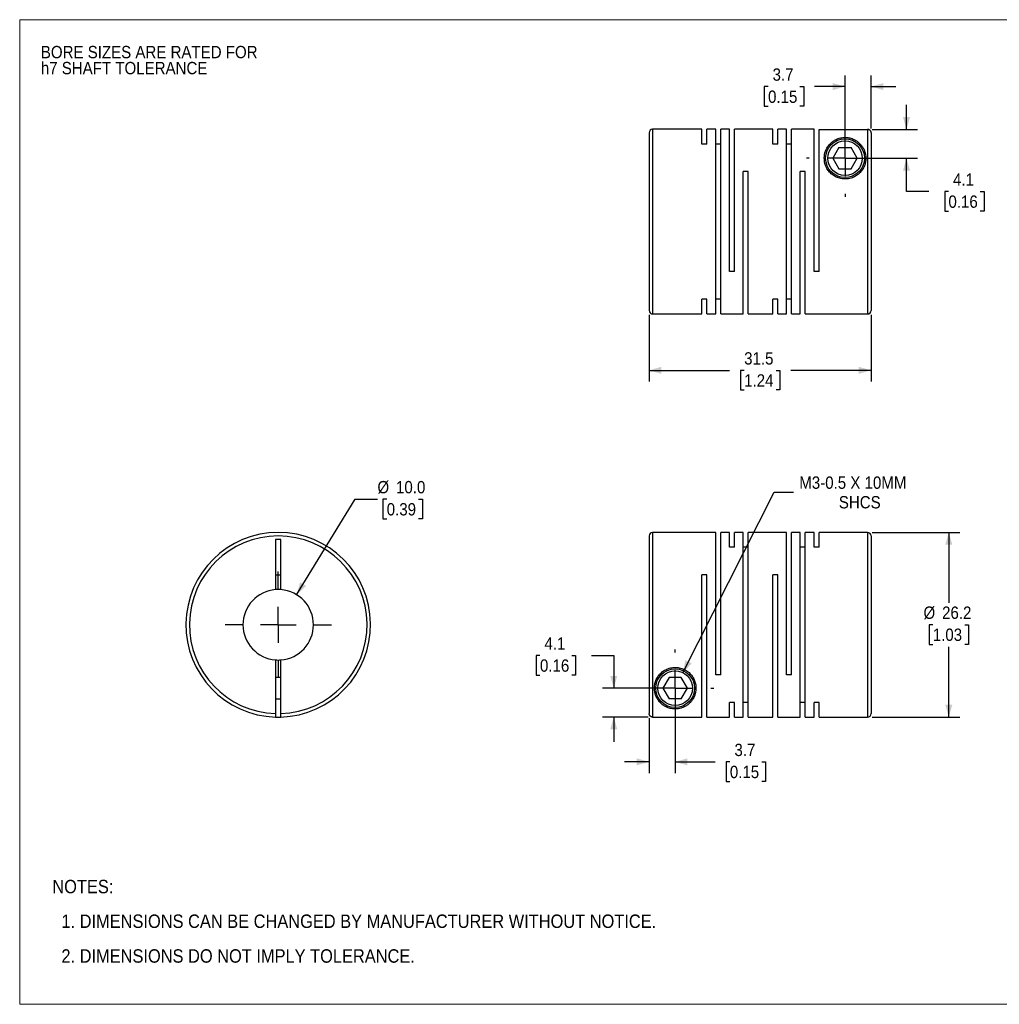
# Model space of a CAD drawing. Header units: millimetres. Extents: x 0 to 216, y 0 to 140.
# Tile 1 of 2: x 0 to 139, y 0 to 140. Entities that reach past the tile are written whole.
import ezdxf

# ---------------------------------------------------------------- set-up
doc = ezdxf.new("R2010")
doc.units = ezdxf.units.MM
doc.header["$LTSCALE"] = 0.5
doc.linetypes.add('SLD-Solid', pattern=[0])
doc.layers.add('SLD-0', color=7, linetype='SLD-Solid', lineweight=25)
doc.layers.add('TEXT', color=140, linetype='SLD-Solid', lineweight=25)
doc.styles.add('SLDTEXTSTYLE0', font='GOTHIC.TTF', dxfattribs={"width": 0.913})
doc.dimstyles.new('SLDDIMSTYLE0', dxfattribs={"dimtxt": 1.75, "dimasz": 1.75, "dimexe": 0, "dimexo": 0.0625, "dimgap": 0.4375, "dimtad": 0, "dimtih": 1, "dimtoh": 1, "dimdec": 1, "dimrnd": 1e-09, "dimzin": 4, "dimdsep": 46, "dimtxsty": 'SLDTEXTSTYLE0', "dimsah": 1, "dimcen": 0, "dimadec": 0, "dimazin": 1, "dimtfac": 1, "dimtdec": 1, "dimtofl": 0, "dimtmove": 0, "dimatfit": 3, "dimfxl": 0, "dimfrac": 2, "dimtolj": 1, "dimtzin": 12, "dimarcsym": 0})
doc.dimstyles.new('SLDDIMSTYLE1', dxfattribs={"dimtxt": 1.75, "dimasz": 1.75, "dimexe": 0, "dimexo": 0.0625, "dimgap": 0.4375, "dimtad": 0, "dimtih": 1, "dimtoh": 1, "dimdec": 1, "dimrnd": 1e-09, "dimzin": 12, "dimdsep": 46, "dimtxsty": 'SLDTEXTSTYLE0', "dimsah": 1, "dimcen": 0.09, "dimadec": 0, "dimazin": 3, "dimtfac": 1, "dimtdec": 1, "dimtmove": 0, "dimatfit": 0, "dimfxl": 0, "dimfrac": 2, "dimtolj": 1, "dimtzin": 12, "dimarcsym": 0})
doc.dimstyles.new('SLDDIMSTYLE2', dxfattribs={"dimtxt": 1.75, "dimasz": 1.75, "dimexe": 0, "dimexo": 0.0625, "dimgap": 0.4375, "dimtad": 0, "dimtih": 1, "dimtoh": 1, "dimdec": 1, "dimrnd": 1e-09, "dimzin": 12, "dimdsep": 46, "dimtxsty": 'SLDTEXTSTYLE0', "dimsah": 1, "dimcen": 0.09, "dimadec": 0, "dimazin": 3, "dimtfac": 1, "dimtdec": 1, "dimtofl": 0, "dimtmove": 0, "dimatfit": 3, "dimfxl": 0, "dimfrac": 2, "dimtolj": 1, "dimtzin": 12, "dimarcsym": 0})
doc.dimstyles.new('SLDDIMSTYLE3', dxfattribs={"dimtxt": 1.75, "dimasz": 1.75, "dimexe": 0, "dimexo": 0.0625, "dimgap": 0.4375, "dimtad": 0, "dimtih": 1, "dimtoh": 1, "dimdec": 1, "dimrnd": 1e-09, "dimzin": 12, "dimdsep": 46, "dimtxsty": 'SLDTEXTSTYLE0', "dimsah": 1, "dimcen": 0, "dimadec": 0, "dimazin": 3, "dimtfac": 1, "dimtdec": 1, "dimtofl": 0, "dimtmove": 0, "dimatfit": 3, "dimfxl": 0, "dimfrac": 2, "dimtolj": 1, "dimtzin": 12, "dimarcsym": 0})

# ---------------------------------------------------------------- blocks, each defined once
blk = doc.blocks.new('Block2')
at = {"color": 7, "linetype": 'SLD-Solid', "lineweight": 18}
for p, q in [((0, 139.7), (215.9, 139.7)), ((0, 139.7), (0, 0)), ((215.9, 139.7), (215.9, 0)), ((0, 0), (215.9, 0))]:
    blk.add_line(p, q, dxfattribs=at)
blk = doc.blocks.new('SW_NOTE_0_2')
at = {"layer": 'SLD-0', "color": 0, "char_height": 1.75, "attachment_point": 1, "style": 'SLDTEXTSTYLE0'}
for s, insert in [('BORE SIZES ARE RATED FOR ', (0, 2.24)), ('h7 SHAFT TOLERANCE', (0, -0.03))]:
    blk.add_mtext(s, dxfattribs=dict(at, insert=insert))
blk = doc.blocks.new('SW_NOTE_0_3')
at = {"layer": 'TEXT', "color": 0, "char_height": 1.905, "attachment_point": 1, "style": 'SLDTEXTSTYLE0'}
for s, insert in [('NOTES:', (0, 2.43)), ('  1. DIMENSIONS CAN BE CHANGED BY MANUFACTURER WITHOUT NOTICE.', (0, -2.49)), ('  2. DIMENSIONS DO NOT IMPLY TOLERANCE.', (0, -7.42))]:
    blk.add_mtext(s, dxfattribs=dict(at, insert=insert))
blk = doc.blocks.new('_D')
at = {"layer": 'SLD-0'}
for p, q in [((39.29, 58.11), (47.57, 71.65)), ((47.57, 71.65), (50.75, 71.65)), ((52.07, 71.65), (51.54, 71.65)), ((51.54, 71.65), (51.54, 68.88)), ((56.59, 71.65), (57.13, 71.65)), ((57.13, 71.65), (57.13, 68.88)), ((51.54, 68.88), (52.07, 68.88)), ((57.13, 68.88), (56.59, 68.88))]:
    blk.add_line(p, q, dxfattribs=at)
blk.add_solid([(39.29, 58.11), (40.63, 59.35), (39.78, 59.87)], dxfattribs=at)
at = {"layer": 'SLD-0', "char_height": 1.75, "attachment_point": 1, "style": 'SLDTEXTSTYLE0'}
for s, insert in [('%%c', (50.75, 74.25)), ('10.0', (53.39, 74.25)), ('0.39', (52.07, 71.11))]:
    blk.add_mtext(s, dxfattribs=dict(at, insert=insert))
blk = doc.blocks.new('SW_CENTERMARKSYMBOL_0')
at = {"layer": 'SLD-0', "color": 0}
for p, q in [((0, 5.08), (0, 7.54)), ((0, 0), (0, 2.54)), ((-5.08, 0), (-7.54, 0)), ((0, 0), (-2.54, 0)), ((0, 0), (0, -2.54)), ((0, 0), (2.54, 0)), ((5.08, 0), (7.54, 0)), ((0, -5.08), (0, -7.54))]:
    blk.add_line(p, q, dxfattribs=at)
blk = doc.blocks.new('_D_1')
at = {"layer": 'SLD-0'}
for p, q in [((92.99, 44.21), (92.99, 32.81)), ((89.29, 40.62), (89.29, 32.81)), ((89.29, 34.4), (85.79, 34.4)), ((92.99, 34.4), (98.68, 34.4)), ((100.75, 34.38), (100.22, 34.38)), ((100.22, 34.38), (100.22, 31.61)), ((105.28, 34.38), (105.81, 34.38)), ((105.81, 34.38), (105.81, 31.61)), ((100.22, 31.61), (100.75, 31.61)), ((105.81, 31.61), (105.28, 31.61))]:
    blk.add_line(p, q, dxfattribs=at)
for points in [[(89.29, 34.4), (87.54, 34.9), (87.54, 33.9)], [(92.99, 34.4), (94.74, 33.9), (94.74, 34.9)]]:
    blk.add_solid(points, dxfattribs=at)
at = {"layer": 'SLD-0', "char_height": 1.75, "attachment_point": 1, "style": 'SLDTEXTSTYLE0'}
for s, insert in [('3.7', (101.4, 36.97)), ('0.15', (100.75, 33.84))]:
    blk.add_mtext(s, dxfattribs=dict(at, insert=insert))
blk = doc.blocks.new('_D_2')
at = {"layer": 'SLD-0'}
for p, q in [((73.81, 49.49), (73.27, 49.49)), ((73.27, 49.49), (73.27, 46.71)), ((78.33, 49.49), (78.86, 49.49)), ((78.86, 49.49), (78.86, 46.71)), ((81.11, 49.5), (84.28, 49.5)), ((84.28, 49.5), (84.28, 44.85)), ((73.27, 46.71), (73.81, 46.71)), ((78.86, 46.71), (78.33, 46.71)), ((92.36, 44.85), (82.7, 44.85)), ((89.16, 40.76), (82.7, 40.76)), ((84.28, 40.76), (84.28, 37.26))]:
    blk.add_line(p, q, dxfattribs=at)
for points in [[(84.28, 44.85), (84.78, 46.6), (83.78, 46.6)], [(84.28, 40.76), (83.78, 39.01), (84.78, 39.01)]]:
    blk.add_solid(points, dxfattribs=at)
at = {"layer": 'SLD-0', "char_height": 1.75, "attachment_point": 1, "style": 'SLDTEXTSTYLE0'}
for s, insert in [('4.1', (74.45, 52.08)), ('0.16', (73.81, 48.94))]:
    blk.add_mtext(s, dxfattribs=dict(at, insert=insert))
blk = doc.blocks.new('_D_3')
at = {"layer": 'SLD-0'}
for p, q in [((120.93, 66.95), (133.39, 66.95)), ((131.81, 66.95), (131.81, 56.98)), ((129.54, 53.85), (129.01, 53.85)), ((129.01, 53.85), (129.01, 51.07)), ((134.07, 53.85), (134.6, 53.85)), ((134.6, 53.85), (134.6, 51.07)), ((129.01, 51.07), (129.54, 51.07)), ((131.81, 40.75), (131.81, 50.72)), ((134.6, 51.07), (134.07, 51.07)), ((120.93, 40.75), (133.39, 40.75))]:
    blk.add_line(p, q, dxfattribs=at)
for points in [[(131.81, 66.95), (131.31, 65.2), (132.31, 65.2)], [(131.81, 40.75), (132.31, 42.5), (131.31, 42.5)]]:
    blk.add_solid(points, dxfattribs=at)
at = {"layer": 'SLD-0', "char_height": 1.75, "attachment_point": 1, "style": 'SLDTEXTSTYLE0'}
for s, insert in [('%%c', (128.22, 56.44)), ('26.2', (130.86, 56.44)), ('1.03', (129.54, 53.31))]:
    blk.add_mtext(s, dxfattribs=dict(at, insert=insert))
blk = doc.blocks.new('_D_4')
at = {"layer": 'SLD-0'}
for p, q in [((94.1, 47.04), (107.02, 72.65)), ((107.02, 72.65), (109.8, 72.65))]:
    blk.add_line(p, q, dxfattribs=at)
blk.add_solid([(94.1, 47.04), (95.33, 48.37), (94.44, 48.82)], dxfattribs=at)
at = {"layer": 'SLD-0', "char_height": 1.75, "attachment_point": 1, "style": 'SLDTEXTSTYLE0'}
for s, insert in [('M3-0.5 X 10MM', (110.6, 74.89)), ('SHCS', (116.21, 72.11))]:
    blk.add_mtext(s, dxfattribs=dict(at, insert=insert))
blk = doc.blocks.new('SW_CENTERMARKSYMBOL_1')
at = {"layer": 'SLD-0', "color": 0}
for p, q in [((0, 5.08), (0, 5.49)), ((0, 0), (0, 2.54)), ((-5.08, 0), (-5.49, 0)), ((0, 0), (-2.54, 0)), ((0, 0), (0, -2.54)), ((0, 0), (2.54, 0)), ((5.08, 0), (5.49, 0)), ((0, -5.08), (0, -5.49))]:
    blk.add_line(p, q, dxfattribs=at)
blk = doc.blocks.new('_D_6')
at = {"layer": 'SLD-0'}
for p, q in [((117.09, 120.68), (117.09, 131.8)), ((120.79, 124.28), (120.79, 131.8)), ((106.17, 130.2), (105.63, 130.2)), ((105.63, 130.2), (105.63, 127.42)), ((110.69, 130.2), (111.23, 130.2)), ((111.23, 130.2), (111.23, 127.42)), ((117.09, 130.21), (112.76, 130.21)), ((120.79, 130.21), (124.29, 130.21)), ((105.63, 127.42), (106.17, 127.42)), ((111.23, 127.42), (110.69, 127.42))]:
    blk.add_line(p, q, dxfattribs=at)
for points in [[(117.09, 130.21), (115.34, 130.71), (115.34, 129.71)], [(120.79, 130.21), (122.54, 129.71), (122.54, 130.71)]]:
    blk.add_solid(points, dxfattribs=at)
at = {"layer": 'SLD-0', "char_height": 1.75, "attachment_point": 1, "style": 'SLDTEXTSTYLE0'}
for s, insert in [('3.7', (106.81, 132.79)), ('0.15', (106.17, 129.65))]:
    blk.add_mtext(s, dxfattribs=dict(at, insert=insert))
blk = doc.blocks.new('_D_7')
at = {"layer": 'SLD-0'}
for p, q in [((125.81, 124.14), (125.81, 127.64)), ((120.93, 124.14), (127.39, 124.14)), ((117.73, 120.05), (127.39, 120.05)), ((125.81, 115.31), (125.81, 120.05)), ((128.98, 115.31), (125.81, 115.31)), ((131.76, 115.3), (131.23, 115.3)), ((131.23, 115.3), (131.23, 112.52)), ((136.28, 115.3), (136.82, 115.3)), ((136.82, 115.3), (136.82, 112.52)), ((131.23, 112.52), (131.76, 112.52)), ((136.82, 112.52), (136.28, 112.52))]:
    blk.add_line(p, q, dxfattribs=at)
for points in [[(125.81, 124.14), (126.31, 125.89), (125.31, 125.89)], [(125.81, 120.05), (125.31, 118.3), (126.31, 118.3)]]:
    blk.add_solid(points, dxfattribs=at)
at = {"layer": 'SLD-0', "char_height": 1.75, "attachment_point": 1, "style": 'SLDTEXTSTYLE0'}
for s, insert in [('4.1', (132.41, 117.89)), ('0.16', (131.76, 114.76))]:
    blk.add_mtext(s, dxfattribs=dict(at, insert=insert))
blk = doc.blocks.new('_D_8')
at = {"layer": 'SLD-0'}
for p, q in [((89.29, 97.81), (89.29, 88.36)), ((120.79, 97.81), (120.79, 88.36)), ((89.29, 89.95), (100.71, 89.95)), ((102.78, 89.93), (102.25, 89.93)), ((102.25, 89.93), (102.25, 87.16)), ((107.31, 89.93), (107.84, 89.93)), ((107.84, 89.93), (107.84, 87.16)), ((120.79, 89.95), (109.38, 89.95)), ((102.25, 87.16), (102.78, 87.16)), ((107.84, 87.16), (107.31, 87.16))]:
    blk.add_line(p, q, dxfattribs=at)
for points in [[(89.29, 89.95), (91.04, 89.45), (91.04, 90.45)], [(120.79, 89.95), (119.04, 90.45), (119.04, 89.45)]]:
    blk.add_solid(points, dxfattribs=at)
at = {"layer": 'SLD-0', "char_height": 1.75, "attachment_point": 1, "style": 'SLDTEXTSTYLE0'}
for s, insert in [('31.5', (102.78, 92.52)), ('1.24', (102.78, 89.39))]:
    blk.add_mtext(s, dxfattribs=dict(at, insert=insert))
blk = doc.blocks.new('SW_CENTERMARKSYMBOL_3')
at = {"layer": 'SLD-0', "color": 0}
for p, q in [((0, 5.08), (0, 5.49)), ((0, 0), (0, 2.54)), ((-5.08, 0), (-5.49, 0)), ((0, 0), (-2.54, 0)), ((0, 0), (0, -2.54)), ((0, 0), (2.54, 0)), ((5.08, 0), (5.49, 0)), ((0, -5.08), (0, -5.49))]:
    blk.add_line(p, q, dxfattribs=at)

msp = doc.modelspace()

# ---------------------------------------------------------------- linework, layer by layer
for p, q in [((89.29, 123.65), (89.29, 98.45)), ((96.79, 124.15), (89.79, 124.15)), ((89.79, 124.15), (89.79, 97.95)), ((96.79, 122.06), (96.79, 124.15)), ((98.74, 124.15), (97.5, 124.15)), ((97.5, 122.06), (97.5, 124.15)), ((98.74, 97.95), (98.74, 124.15)), ((100.69, 124.15), (99.45, 124.15)), ((99.45, 97.95), (99.45, 124.15)), ((100.69, 103.95), (100.69, 124.15)), ((106.84, 124.15), (101.4, 124.15)), ((101.4, 103.95), (101.4, 124.15)), ((106.84, 122.06), (106.84, 124.15)), ((108.79, 124.15), (107.55, 124.15)), ((107.55, 122.06), (107.55, 124.15)), ((108.79, 97.95), (108.79, 124.15)), ((112.69, 124.15), (109.5, 124.15)), ((109.5, 97.95), (109.5, 124.15)), ((112.69, 103.95), (112.69, 124.15)), ((113.4, 103.95), (113.4, 124.14)), ((113.4, 124.14), (120.29, 124.14)), ((120.29, 124.14), (120.29, 97.95)), ((120.79, 123.64), (120.79, 98.45)), ((97.5, 122.06), (96.79, 122.06)), ((99.45, 122.06), (98.74, 122.06)), ((107.55, 122.06), (106.84, 122.06)), ((109.5, 122.06), (108.79, 122.06)), ((116.23, 121.55), (115.36, 120.05)), ((116.23, 121.55), (117.96, 121.55)), ((118.83, 120.05), (117.96, 121.55)), ((115.36, 120.05), (116.23, 118.55)), ((117.96, 118.55), (118.83, 120.05)), ((103.35, 118.15), (102.64, 118.15)), ((102.64, 97.95), (102.64, 118.15)), ((103.35, 97.95), (103.35, 118.15)), ((111.45, 118.15), (110.74, 118.15)), ((110.74, 97.95), (110.74, 118.15)), ((111.45, 97.95), (111.45, 118.15)), ((116.23, 118.55), (117.96, 118.55)), ((101.4, 103.95), (100.69, 103.95)), ((113.4, 103.95), (112.69, 103.95)), ((97.5, 100.04), (96.79, 100.04)), ((96.79, 97.95), (96.79, 100.04)), ((97.5, 97.95), (97.5, 100.04)), ((99.45, 100.04), (98.74, 100.04)), ((107.55, 100.04), (106.84, 100.04)), ((106.84, 97.95), (106.84, 100.04)), ((107.55, 97.95), (107.55, 100.04)), ((109.5, 100.04), (108.79, 100.04)), ((89.79, 97.95), (96.79, 97.95)), ((97.5, 97.95), (98.74, 97.95)), ((99.45, 97.95), (102.64, 97.95)), ((103.35, 97.95), (106.84, 97.95)), ((107.55, 97.95), (108.79, 97.95)), ((109.5, 97.95), (110.74, 97.95)), ((111.45, 97.95), (120.29, 97.95)), ((37.06, 65.95), (36.31, 65.95)), ((36.31, 65.95), (36.31, 58.84)), ((37.06, 58.84), (37.06, 65.95)), ((89.29, 66.45), (89.29, 41.26)), ((98.74, 66.95), (89.79, 66.95)), ((89.79, 66.95), (89.79, 40.76)), ((98.74, 46.75), (98.74, 66.95)), ((100.69, 66.95), (99.45, 66.95)), ((99.45, 46.75), (99.45, 66.95)), ((100.69, 64.86), (100.69, 66.95)), ((102.64, 66.95), (101.4, 66.95)), ((101.4, 64.86), (101.4, 66.95)), ((102.64, 40.75), (102.64, 66.95)), ((108.79, 66.95), (103.35, 66.95)), ((103.35, 40.75), (103.35, 66.95)), ((108.79, 46.75), (108.79, 66.95)), ((110.74, 66.95), (109.5, 66.95)), ((109.5, 46.75), (109.5, 66.95)), ((110.74, 40.75), (110.74, 66.95)), ((112.69, 66.95), (111.45, 66.95)), ((111.45, 40.75), (111.45, 66.95)), ((112.69, 64.86), (112.69, 66.95)), ((120.29, 66.95), (113.4, 66.95)), ((113.4, 64.86), (113.4, 66.95)), ((120.29, 66.95), (120.29, 40.75)), ((120.79, 66.45), (120.79, 41.25)), ((101.4, 64.86), (100.69, 64.86)), ((103.35, 64.86), (102.64, 64.86)), ((111.45, 64.86), (110.74, 64.86)), ((113.4, 64.86), (112.69, 64.86)), ((36.31, 60.95), (37.06, 60.95)), ((97.5, 60.95), (96.79, 60.95)), ((96.79, 40.76), (96.79, 60.95)), ((97.5, 40.75), (97.5, 60.95)), ((107.55, 60.95), (106.84, 60.95)), ((106.84, 40.75), (106.84, 60.95)), ((107.55, 40.75), (107.55, 60.95)), ((36.31, 48.86), (36.31, 41.26)), ((37.06, 41.26), (37.06, 48.86)), ((37.06, 46.35), (36.31, 46.35)), ((92.13, 46.35), (91.26, 44.85)), ((93.86, 46.35), (92.13, 46.35)), ((94.73, 44.85), (93.86, 46.35)), ((99.45, 46.75), (98.74, 46.75)), ((109.5, 46.75), (108.79, 46.75)), ((91.26, 44.85), (92.13, 43.35)), ((93.86, 43.35), (94.73, 44.85)), ((36.31, 43.35), (37.06, 43.35)), ((93.86, 43.35), (92.13, 43.35)), ((101.4, 42.84), (100.69, 42.84)), ((100.69, 40.75), (100.69, 42.84)), ((101.4, 40.75), (101.4, 42.84)), ((103.35, 42.84), (102.64, 42.84)), ((111.45, 42.84), (110.74, 42.84)), ((113.4, 42.84), (112.69, 42.84)), ((112.69, 40.75), (112.69, 42.84)), ((113.4, 40.75), (113.4, 42.84)), ((89.79, 40.76), (96.79, 40.76)), ((97.5, 40.75), (100.69, 40.75)), ((101.4, 40.75), (102.64, 40.75)), ((103.35, 40.75), (106.84, 40.75)), ((107.55, 40.75), (110.74, 40.75)), ((111.45, 40.75), (112.69, 40.75)), ((113.4, 40.75), (120.29, 40.75))]:
    msp.add_line(p, q)
for centre, radius in [((117.09, 120.05), 2.75), ((117.09, 120.05), 2.45), ((92.99, 44.85), 2.75), ((92.99, 44.85), 2.45)]:
    msp.add_circle(centre, radius)
for centre, radius, start, end in [((89.79, 123.65), 0.5, 90, 180), ((89.79, 98.45), 0.5, 180, 270), ((120.29, 98.45), 0.5, 270, 360), ((36.68, 53.85), 13.1, 271.6404, 268.3596), ((36.68, 53.85), 12.6, 271.7055, 268.2945), ((89.79, 66.45), 0.5, 90, 180), ((120.29, 66.45), 0.5, 0, 90), ((36.68, 53.85), 5, 94.3012, 265.6988), ((36.68, 53.85), 5, 85.6988, 94.3012), ((36.68, 53.85), 5, 274.3012, 85.6988), ((36.68, 53.85), 5, 265.6988, 274.3012), ((36.68, 53.85), 13.1, 268.3596, 271.6404), ((120.29, 41.25), 0.5, 270, 0)]:
    msp.add_arc(centre, radius, start, end)
for points, knots in [([(120.04, 120.05), (120.04, 120.4), (119.95, 120.89), (119.69, 121.47), (119.42, 121.88), (119.1, 122.23), (118.7, 122.53), (118.33, 122.74), (117.95, 122.88), (117.64, 122.95), (117.3, 123), (116.94, 123), (116.59, 122.96), (116.27, 122.89), (115.99, 122.79), (115.65, 122.63), (115.28, 122.39), (114.93, 122.07), (114.64, 121.7), (114.4, 121.29), (114.18, 120.69), (114.09, 119.84), (114.32, 118.9), (114.77, 118.19), (115.24, 117.72), (115.83, 117.35), (116.51, 117.13), (117.24, 117.07), (117.96, 117.2), (118.61, 117.48), (119.15, 117.9), (119.57, 118.4), (119.85, 118.94), (120.01, 119.5), (120.04, 119.86), (120.04, 120.05)], [0, 0, 0, 0, 0.0622023, 0.0935104, 0.1246905, 0.1599967, 0.1872074, 0.2185765, 0.2352961, 0.2499185, 0.2659859, 0.281262, 0.2961395, 0.3127239, 0.3273505, 0.3440998, 0.3752729, 0.4065714, 0.437609, 0.4686286, 0.4999107, 0.5620513, 0.6243296, 0.6562181, 0.6868624, 0.7181502, 0.7492061, 0.7805243, 0.8118462, 0.8429497, 0.8744476, 0.9050691, 0.9371815, 0.9673497, 1, 1, 1, 1]), ([(120.79, 123.64), (120.79, 123.67), (120.79, 123.71), (120.78, 123.78), (120.75, 123.85), (120.72, 123.91), (120.68, 123.96), (120.64, 124.01), (120.59, 124.04), (120.54, 124.08), (120.49, 124.1), (120.44, 124.12), (120.39, 124.13), (120.34, 124.14), (120.31, 124.14), (120.29, 124.14)], [0, 0, 0, 0, 0.09287, 0.183082, 0.270637, 0.355534, 0.437774, 0.517355, 0.594278, 0.668543, 0.74015, 0.809099, 0.87539, 0.939023, 1, 1, 1, 1]), ([(90.04, 44.85), (90.04, 44.5), (90.14, 44.01), (90.4, 43.43), (90.67, 43.01), (90.99, 42.67), (91.39, 42.36), (91.76, 42.16), (92.14, 42.02), (92.45, 41.94), (92.79, 41.9), (93.15, 41.9), (93.5, 41.94), (93.82, 42.01), (94.1, 42.11), (94.44, 42.27), (94.8, 42.5), (95.16, 42.83), (95.45, 43.2), (95.68, 43.61), (95.91, 44.21), (96, 45.06), (95.77, 46), (95.32, 46.71), (94.85, 47.18), (94.26, 47.55), (93.58, 47.77), (92.85, 47.83), (92.13, 47.7), (91.48, 47.41), (90.94, 47), (90.52, 46.49), (90.24, 45.95), (90.08, 45.39), (90.04, 45.03), (90.04, 44.85)], [0, 0, 0, 0, 0.0622023, 0.0935104, 0.1246905, 0.1599967, 0.1872074, 0.2185765, 0.2352961, 0.2499185, 0.2659859, 0.281262, 0.2961395, 0.3127239, 0.3273505, 0.3440998, 0.3752729, 0.4065714, 0.437609, 0.4686286, 0.4999107, 0.5620513, 0.6243296, 0.6562181, 0.6868624, 0.7181502, 0.7492061, 0.7805243, 0.8118462, 0.8429497, 0.8744476, 0.9050691, 0.9371815, 0.9673497, 1, 1, 1, 1]), ([(36.31, 41.26), (36.31, 41.23), (36.31, 41.19), (36.31, 41.13), (36.31, 41.05), (36.31, 40.98), (36.31, 40.9), (36.31, 40.84), (36.31, 40.79), (36.31, 40.76), (36.31, 40.76), (36.31, 40.76)], [0, 0, 0, 0, 0.082675, 0.165675, 0.250421, 0.374253, 0.500077, 0.622996, 0.749765, 0.874641, 1, 1, 1, 1]), ([(37.06, 40.76), (37.06, 40.76), (37.06, 40.76), (37.06, 40.77), (37.06, 40.8), (37.06, 40.84), (37.06, 40.9), (37.06, 40.98), (37.06, 41.06), (37.06, 41.16), (37.06, 41.22), (37.06, 41.26)], [0, 0, 0, 0, 0.082045, 0.16503, 0.250377, 0.375212, 0.50072, 0.623132, 0.750397, 0.875445, 1, 1, 1, 1]), ([(89.79, 40.76), (89.77, 40.76), (89.73, 40.76), (89.67, 40.77), (89.59, 40.8), (89.52, 40.84), (89.44, 40.9), (89.38, 40.98), (89.33, 41.06), (89.3, 41.16), (89.3, 41.22), (89.29, 41.26)], [0, 0, 0, 0, 0.082045, 0.16503, 0.250377, 0.375212, 0.50072, 0.623132, 0.750397, 0.875445, 1, 1, 1, 1])]:
    msp.add_open_spline(points, degree=3, knots=knots)

# ---------------------------------------------------------------- block references
at = {"color": 7, "linetype": 'Continuous'}
msp.add_blockref('Block2', (0, 0), dxfattribs=at)
at = {"layer": 'SLD-0'}
for name, p in [('SW_NOTE_0_2', (3, 133.74)), ('SW_CENTERMARKSYMBOL_3', (117.09, 120.05)), ('SW_CENTERMARKSYMBOL_0', (36.68, 53.85)), ('SW_CENTERMARKSYMBOL_1', (92.99, 44.85))]:
    msp.add_blockref(name, p, dxfattribs=at)
at = {"layer": 'TEXT'}
msp.add_blockref('SW_NOTE_0_3', (4.63, 15.23), dxfattribs=at)

# ---------------------------------------------------------------- dimensions: what is measured, and where the dimension line sits
at = {"layer": 'SLD-0'}
for base, p1, p2, dimstyle, picture, middle in [((117.09, 130.21), (120.79, 123.64), (117.09, 120.05), 'SLDDIMSTYLE1', '_D_6', (108.43, 130.21)), ((89.29, 89.95), (120.79, 98.45), (89.29, 98.45), 'SLDDIMSTYLE2', '_D_8', (105.04, 89.95)), ((92.99, 34.4), (89.29, 41.26), (92.99, 44.85), 'SLDDIMSTYLE1', '_D_1', (103.01, 34.4))]:
    dim = msp.add_linear_dim(base=base, p1=p1, p2=p2, dimstyle=dimstyle, dxfattribs=at)
    dim.commit()
    dim.dimension.update_dxf_attribs({"geometry": picture, "text_midpoint": middle, "dimtype": 160})
for base, p1, p2, picture, middle in [((125.81, 120.05), (120.29, 124.14), (117.09, 120.05), '_D_7', (125.81, 115.31)), ((84.28, 44.85), (89.79, 40.76), (92.99, 44.85), '_D_2', (84.28, 49.5))]:
    dim = msp.add_linear_dim(base=base, p1=p1, p2=p2, angle=90, dimstyle='SLDDIMSTYLE1', dxfattribs=at)
    dim.commit()
    dim.dimension.update_dxf_attribs({"geometry": picture, "text_midpoint": middle, "dimtype": 160})
dim = msp.add_diameter_dim_2p(p1=(34.07, 49.58), p2=(39.29, 58.11), dimstyle='SLDDIMSTYLE0', dxfattribs=at)
dim.commit()
dim.dimension.update_dxf_attribs({"geometry": '_D', "text_midpoint": (54.33, 71.65), "dimtype": 163})
dim = msp.add_diameter_dim_2p(p1=(91.89, 42.66), p2=(94.1, 47.04), text='M3-0.5 X 10MM\\PSHCS', dimstyle='SLDDIMSTYLE3', override={"dimpost": '<>'}, dxfattribs=at)
dim.commit()
dim.dimension.update_dxf_attribs({"geometry": '_D_4', "text_midpoint": (119.11, 72.65), "dimtype": 163})
dim = msp.add_linear_dim(base=(131.81, 40.75), p1=(120.29, 66.95), p2=(120.29, 40.75), angle=90, text='%%c<>', dimstyle='SLDDIMSTYLE2', dxfattribs=at)
dim.commit()
dim.dimension.update_dxf_attribs({"geometry": '_D_3', "text_midpoint": (131.81, 53.85), "dimtype": 160})

doc.saveas('drawing.dxf')
